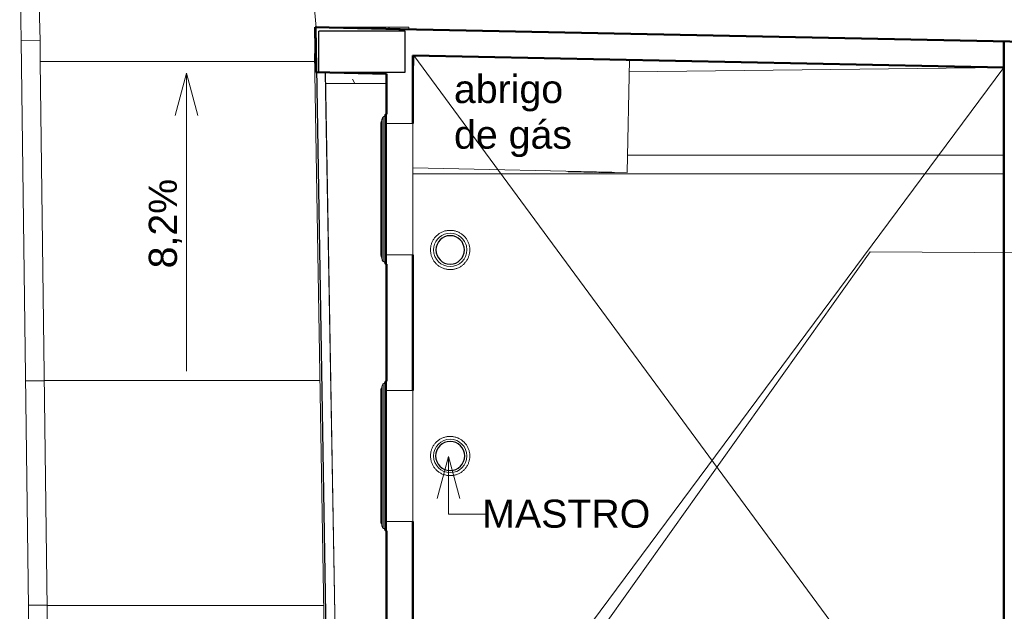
# Model space of a CAD drawing. Header units: millimetres. Extents: x 567 to 934, y -1 to 364.
# Tile 88 of 256: x 573.46 to 583.96, y 106.1 to 112.41. Entities that reach past the tile are written whole.
import ezdxf

# ---------------------------------------------------------------- set-up
doc = ezdxf.new("R2010")
doc.units = ezdxf.units.MM
doc.header["$MEASUREMENT"] = 0
for name, color, linetype, lineweight in [('A-DETL-THIN', 7, 'Continuous', 18), ('A-GENM', 7, 'Continuous', 13), ('A-GENM-IDEN', 7, 'Continuous', 9), ('A-GLAZ', 7, 'Continuous', 13), ('A-WALL', 7, 'Continuous', 25), ('A-WALL-IDEN', 7, 'Continuous', 9), ('ARQ-ALV-REB', 7, 'Continuous', 18), ('C-PROP-LINE', 7, 'Continuous', 25), ('G-ANNO-TEXT', 231, 'Continuous', 9), ('Inclinações no ponto', 7, 'Continuous', 9), ('Peças hidrossanitárias', 7, 'Continuous', 13), ('S-COLS', 7, 'Continuous', 13)]:
    doc.layers.add(name, color=color, linetype=linetype, lineweight=lineweight)
doc.layers.add('ARQ FINA', color=8, linetype='Continuous')
doc.styles.add('Arial_1', font='arial.ttf', dxfattribs={"height": 200})

msp = doc.modelspace()

# ---------------------------------------------------------------- hatches: boundary and pattern name
at = {"layer": 'S-COLS'}
h = msp.add_hatch(dxfattribs=at)
h.set_pattern_fill('FP_38', color=8, scale=2, angle=90, style=0, pattern_type=2)
h.set_pattern_definition([(360, (577.22044, 84.86297), (1.2192, 0.3048), [0.0503, -0.8641, 0.0503, -0.8641, -4.876]), (360, (577.22044, 84.86297), (1.2192, 0.3048), [-1.8288, 0.0503, -1.7785, 0.0503, -0.8641, -2.134]), (360, (577.22044, 84.86297), (1.2192, 0.3048), [-4.572, 0.0503, -0.5593, 0.0503, -1.4737]), (120, (577.67764, 85.01497), (-0.8735645, 0.9034582), [0.0503, -0.8641, 0.0503, -0.8641, -4.876]), (120, (577.67764, 85.01497), (-0.8735645, 0.9034582), [-1.8288, 0.0503, -1.7785, 0.0503, -0.8641, -2.134]), (120, (577.67764, 85.01497), (-0.8735645, 0.9034582), [-4.572, 0.0503, -0.5593, 0.0503, -1.4737]), (240, (577.83004, 85.62497), (-0.3456355, -1.208258), [0.0503, -0.8641, 0.0503, -0.8641, -4.876]), (240, (577.83004, 85.62497), (-0.3456355, -1.208258), [-1.8288, 0.0503, -1.7785, 0.0503, -0.8641, -2.134]), (240, (577.83004, 85.62497), (-0.3456355, -1.208258), [-4.572, 0.0503, -0.5593, 0.0503, -1.4737])])
h.paths.add_polyline_path([(577.371, 111.733), (577.371, 111.837), (576.718, 111.85), (576.72, 111.733), (577.092, 111.733)])
h.paths.add_polyline_path([(577.61, 112.312), (577.61, 112.333), (576.653, 112.332), (577.585, 112.313)])

# ---------------------------------------------------------------- linework, layer by layer
at = {"layer": 'A-DETL-THIN', "color": 8}
for p, q in [((577.664, 112.031), (583.902, 103.553)), ((577.711, 103.488), (583.958, 111.902))]:
    msp.add_line(p, q, dxfattribs=at)
at = {"layer": 'A-GENM', "color": 8, "flags": 128}
for points in [[(578.26, 109.956), (578.26, 109.964), (578.26, 109.972), (578.259, 109.981), (578.258, 109.989), (578.256, 109.997), (578.254, 110.005), (578.252, 110.013), (578.25, 110.021), (578.247, 110.029), (578.244, 110.037), (578.24, 110.045), (578.237, 110.052), (578.232, 110.06), (578.228, 110.067), (578.224, 110.074), (578.219, 110.081), (578.214, 110.087), (578.208, 110.094), (578.203, 110.1), (578.197, 110.106), (578.19, 110.112), (578.184, 110.117), (578.178, 110.122), (578.171, 110.127), (578.164, 110.132), (578.157, 110.136), (578.149, 110.14), (578.142, 110.144), (578.134, 110.148), (578.127, 110.151), (578.119, 110.154), (578.111, 110.156), (578.103, 110.158), (578.094, 110.16), (578.086, 110.162), (578.078, 110.163), (578.07, 110.164), (578.061, 110.165), (578.053, 110.165), (578.045, 110.165), (578.036, 110.165), (578.028, 110.164), (578.019, 110.163), (578.011, 110.161), (578.003, 110.16), (577.995, 110.158), (577.987, 110.155), (577.979, 110.152), (577.971, 110.149), (577.963, 110.146), (577.956, 110.142), (577.948, 110.138), (577.941, 110.134), (577.934, 110.13), (577.927, 110.125), (577.921, 110.12), (577.914, 110.115), (577.908, 110.109), (577.902, 110.103), (577.896, 110.097), (577.891, 110.091), (577.885, 110.084), (577.88, 110.078), (577.876, 110.071), (577.871, 110.064), (577.867, 110.056), (577.863, 110.049), (577.859, 110.041), (577.856, 110.034), (577.853, 110.026), (577.851, 110.018), (577.848, 110.01), (577.846, 110.002), (577.845, 109.993), (577.843, 109.985), (577.842, 109.977), (577.841, 109.968), (577.841, 109.96), (577.841, 109.956)], [(577.841, 109.956), (577.841, 109.947), (577.842, 109.939), (577.843, 109.93), (577.844, 109.922), (577.845, 109.914), (577.847, 109.906), (577.849, 109.898), (577.852, 109.89), (577.855, 109.882), (577.858, 109.874), (577.861, 109.866), (577.865, 109.859), (577.869, 109.851), (577.873, 109.844), (577.878, 109.837), (577.883, 109.83), (577.888, 109.824), (577.893, 109.817), (577.899, 109.811), (577.905, 109.805), (577.911, 109.799), (577.917, 109.794), (577.924, 109.789), (577.93, 109.784), (577.937, 109.779), (577.945, 109.775), (577.952, 109.771), (577.959, 109.767), (577.967, 109.763), (577.975, 109.76), (577.983, 109.757), (577.991, 109.755), (577.999, 109.753), (578.007, 109.751), (578.015, 109.749), (578.023, 109.748), (578.032, 109.747), (578.04, 109.746), (578.048, 109.746), (578.057, 109.746), (578.065, 109.746), (578.073, 109.747), (578.082, 109.748), (578.09, 109.75), (578.098, 109.751), (578.106, 109.754), (578.114, 109.756), (578.122, 109.759), (578.13, 109.762), (578.138, 109.765), (578.145, 109.769), (578.153, 109.773), (578.16, 109.777), (578.167, 109.781), (578.174, 109.786), (578.181, 109.791), (578.187, 109.796), (578.193, 109.802), (578.199, 109.808), (578.205, 109.814), (578.211, 109.82), (578.216, 109.827), (578.221, 109.833), (578.226, 109.84), (578.23, 109.847), (578.234, 109.855), (578.238, 109.862), (578.242, 109.87), (578.245, 109.877), (578.248, 109.885), (578.251, 109.893), (578.253, 109.901), (578.255, 109.909), (578.257, 109.918), (578.258, 109.926), (578.259, 109.934), (578.26, 109.943), (578.26, 109.951), (578.26, 109.956)], [(578.26, 107.756), (578.26, 107.764), (578.26, 107.772), (578.259, 107.781), (578.258, 107.789), (578.256, 107.797), (578.254, 107.805), (578.252, 107.813), (578.25, 107.821), (578.247, 107.829), (578.244, 107.837), (578.24, 107.845), (578.237, 107.852), (578.232, 107.86), (578.228, 107.867), (578.224, 107.874), (578.219, 107.881), (578.214, 107.887), (578.208, 107.894), (578.203, 107.9), (578.197, 107.906), (578.19, 107.912), (578.184, 107.917), (578.178, 107.922), (578.171, 107.927), (578.164, 107.932), (578.157, 107.936), (578.149, 107.94), (578.142, 107.944), (578.134, 107.948), (578.127, 107.951), (578.119, 107.954), (578.111, 107.956), (578.103, 107.958), (578.094, 107.96), (578.086, 107.962), (578.078, 107.963), (578.07, 107.964), (578.061, 107.965), (578.053, 107.965), (578.045, 107.965), (578.036, 107.965), (578.028, 107.964), (578.019, 107.963), (578.011, 107.961), (578.003, 107.96), (577.995, 107.958), (577.987, 107.955), (577.979, 107.952), (577.971, 107.949), (577.963, 107.946), (577.956, 107.942), (577.948, 107.938), (577.941, 107.934), (577.934, 107.93), (577.927, 107.925), (577.921, 107.92), (577.914, 107.915), (577.908, 107.909), (577.902, 107.903), (577.896, 107.897), (577.891, 107.891), (577.885, 107.884), (577.88, 107.878), (577.876, 107.871), (577.871, 107.864), (577.867, 107.856), (577.863, 107.849), (577.859, 107.841), (577.856, 107.834), (577.853, 107.826), (577.851, 107.818), (577.848, 107.81), (577.846, 107.802), (577.845, 107.793), (577.843, 107.785), (577.842, 107.777), (577.841, 107.768), (577.841, 107.76), (577.841, 107.756)], [(577.841, 107.756), (577.841, 107.747), (577.842, 107.739), (577.843, 107.73), (577.844, 107.722), (577.845, 107.714), (577.847, 107.706), (577.849, 107.698), (577.852, 107.69), (577.855, 107.682), (577.858, 107.674), (577.861, 107.666), (577.865, 107.659), (577.869, 107.651), (577.873, 107.644), (577.878, 107.637), (577.883, 107.63), (577.888, 107.624), (577.893, 107.617), (577.899, 107.611), (577.905, 107.605), (577.911, 107.599), (577.917, 107.594), (577.924, 107.589), (577.93, 107.584), (577.937, 107.579), (577.945, 107.575), (577.952, 107.571), (577.959, 107.567), (577.967, 107.563), (577.975, 107.56), (577.983, 107.557), (577.991, 107.555), (577.999, 107.553), (578.007, 107.551), (578.015, 107.549), (578.023, 107.548), (578.032, 107.547), (578.04, 107.546), (578.048, 107.546), (578.057, 107.546), (578.065, 107.546), (578.073, 107.547), (578.082, 107.548), (578.09, 107.55), (578.098, 107.551), (578.106, 107.554), (578.114, 107.556), (578.122, 107.559), (578.13, 107.562), (578.138, 107.565), (578.145, 107.569), (578.153, 107.573), (578.16, 107.577), (578.167, 107.581), (578.174, 107.586), (578.181, 107.591), (578.187, 107.596), (578.193, 107.602), (578.199, 107.608), (578.205, 107.614), (578.211, 107.62), (578.216, 107.627), (578.221, 107.633), (578.226, 107.64), (578.23, 107.647), (578.234, 107.655), (578.238, 107.662), (578.242, 107.67), (578.245, 107.677), (578.248, 107.685), (578.251, 107.693), (578.253, 107.701), (578.255, 107.709), (578.257, 107.718), (578.258, 107.726), (578.259, 107.734), (578.26, 107.743), (578.26, 107.751), (578.26, 107.756)]]:
    msp.add_lwpolyline(points, dxfattribs=at)
at = {"layer": 'A-GENM', "color": 8}
for centre, start, end in [((578.051, 109.956), 20, 180), ((578.051, 109.956), 360, 19.599), ((578.051, 109.956), 180, 360), ((578.051, 107.756), 360, 180), ((578.051, 107.756), 180, 360)]:
    msp.add_arc(centre, 0.178, start, end, dxfattribs=at)
at = {"layer": 'A-GENM', "color": 8, "lineweight": 25}
for centre, radius, start, end in [((578.051, 109.956), 0.152, 0, 180), ((578.051, 109.956), 0.152, 180, 360), ((578.051, 107.756), 0.155, 0, 180), ((578.051, 107.756), 0.155, 180, 360)]:
    msp.add_arc(centre, radius, start, end, dxfattribs=at)
at = {"layer": 'A-GENM-IDEN', "color": 8}
for p, q in [((578.034, 107.751), (577.913, 107.301)), ((578.034, 107.751), (578.154, 107.301)), ((578.034, 107.751), (578.034, 107.136)), ((578.034, 107.136), (578.424, 107.136))]:
    msp.add_line(p, q, dxfattribs=at)
at = {"layer": 'A-GLAZ', "color": 8}
for p, q in [((577.321, 111.348), (577.321, 109.862)), ((577.337, 111.377), (577.337, 109.832)), ((577.354, 111.398), (577.354, 111.386)), ((577.354, 111.398), (577.354, 109.811)), ((577.371, 111.405), (577.361, 111.405)), ((577.361, 111.405), (577.361, 109.805)), ((577.371, 109.805), (577.371, 111.405)), ((577.318, 111.305), (577.311, 111.305)), ((577.311, 109.905), (577.311, 111.305)), ((577.311, 111.305), (577.311, 109.905)), ((577.314, 111.325), (577.314, 109.884)), ((577.651, 111.305), (577.371, 111.305)), ((577.651, 109.905), (577.651, 111.305)), ((577.311, 109.905), (577.318, 109.905)), ((577.371, 109.905), (577.651, 109.905)), ((577.354, 109.823), (577.354, 109.811)), ((577.361, 109.805), (577.371, 109.805)), ((577.321, 108.498), (577.321, 107.013)), ((577.337, 108.528), (577.337, 106.983)), ((577.354, 108.549), (577.354, 108.537)), ((577.354, 108.549), (577.354, 106.962)), ((577.371, 108.556), (577.361, 108.556)), ((577.361, 108.556), (577.361, 106.956)), ((577.371, 106.956), (577.371, 108.556)), ((577.318, 108.456), (577.311, 108.456)), ((577.311, 107.056), (577.311, 108.456)), ((577.311, 108.456), (577.311, 107.056)), ((577.314, 108.476), (577.314, 108.078)), ((577.651, 108.456), (577.371, 108.456)), ((577.651, 107.056), (577.651, 108.456)), ((577.314, 108.077), (577.314, 107.035)), ((577.311, 107.056), (577.318, 107.056)), ((577.371, 107.056), (577.651, 107.056)), ((577.354, 106.974), (577.354, 106.962)), ((577.361, 106.956), (577.371, 106.956))]:
    msp.add_line(p, q, dxfattribs=at)
at = {"layer": 'A-GLAZ', "color": 8, "flags": 128}
for points in [[(577.314, 111.325), (577.315, 111.325), (577.315, 111.326), (577.316, 111.326), (577.316, 111.327), (577.317, 111.328), (577.317, 111.328), (577.318, 111.329), (577.318, 111.329), (577.319, 111.33), (577.319, 111.331), (577.32, 111.331), (577.32, 111.332), (577.32, 111.333), (577.321, 111.333), (577.321, 111.334), (577.321, 111.335), (577.322, 111.336), (577.322, 111.336), (577.322, 111.337), (577.322, 111.338), (577.322, 111.339), (577.322, 111.339), (577.322, 111.34), (577.322, 111.341), (577.322, 111.341)], [(577.321, 111.348), (577.324, 111.353), (577.326, 111.359), (577.329, 111.365), (577.332, 111.37), (577.336, 111.375), (577.337, 111.377)], [(577.337, 111.377), (577.338, 111.377), (577.338, 111.377), (577.339, 111.378), (577.34, 111.378), (577.341, 111.378), (577.341, 111.378), (577.342, 111.379), (577.343, 111.379), (577.344, 111.379), (577.344, 111.38), (577.345, 111.38), (577.346, 111.38), (577.346, 111.381), (577.347, 111.381), (577.347, 111.382), (577.348, 111.382), (577.348, 111.383), (577.349, 111.383), (577.35, 111.384), (577.35, 111.385), (577.35, 111.385), (577.351, 111.386), (577.351, 111.387), (577.352, 111.387), (577.352, 111.388), (577.352, 111.389), (577.353, 111.389), (577.353, 111.39), (577.353, 111.391), (577.353, 111.392), (577.354, 111.392), (577.354, 111.393), (577.354, 111.394), (577.354, 111.395), (577.354, 111.395), (577.354, 111.396), (577.354, 111.396)], [(577.354, 111.398), (577.358, 111.402), (577.361, 111.405)], [(577.311, 111.305), (577.311, 111.311), (577.312, 111.317), (577.314, 111.323), (577.314, 111.325)], [(577.314, 109.884), (577.313, 109.89), (577.312, 109.897), (577.311, 109.903), (577.311, 109.905)], [(577.322, 109.868), (577.322, 109.869), (577.322, 109.87), (577.322, 109.871), (577.322, 109.871), (577.322, 109.872), (577.322, 109.873), (577.322, 109.874), (577.321, 109.874), (577.321, 109.875), (577.321, 109.876), (577.32, 109.877), (577.32, 109.877), (577.32, 109.878), (577.319, 109.879), (577.319, 109.879), (577.318, 109.88), (577.318, 109.881), (577.317, 109.881), (577.317, 109.882), (577.316, 109.882), (577.316, 109.883), (577.315, 109.883), (577.315, 109.884), (577.314, 109.884), (577.314, 109.884)], [(577.337, 109.832), (577.333, 109.837), (577.33, 109.843), (577.327, 109.848), (577.325, 109.854), (577.322, 109.86), (577.321, 109.862)], [(577.354, 109.813), (577.354, 109.814), (577.354, 109.814), (577.354, 109.815), (577.354, 109.816), (577.354, 109.817), (577.353, 109.817), (577.353, 109.818), (577.353, 109.819), (577.353, 109.82), (577.352, 109.82), (577.352, 109.821), (577.352, 109.822), (577.351, 109.822), (577.351, 109.823), (577.351, 109.824), (577.35, 109.824), (577.35, 109.825), (577.349, 109.826), (577.349, 109.826), (577.348, 109.827), (577.348, 109.827), (577.347, 109.828), (577.346, 109.828), (577.346, 109.829), (577.345, 109.829), (577.344, 109.83), (577.344, 109.83), (577.343, 109.83), (577.342, 109.831), (577.342, 109.831), (577.341, 109.831), (577.34, 109.831), (577.339, 109.832), (577.339, 109.832), (577.338, 109.832), (577.337, 109.832), (577.337, 109.832)], [(577.361, 109.805), (577.356, 109.809), (577.354, 109.811)], [(577.321, 108.498), (577.324, 108.504), (577.326, 108.51), (577.329, 108.515), (577.332, 108.521), (577.336, 108.526), (577.337, 108.528)], [(577.337, 108.528), (577.338, 108.528), (577.338, 108.528), (577.339, 108.528), (577.34, 108.529), (577.341, 108.529), (577.341, 108.529), (577.342, 108.529), (577.343, 108.53), (577.344, 108.53), (577.344, 108.53), (577.345, 108.531), (577.346, 108.531), (577.346, 108.532), (577.347, 108.532), (577.347, 108.533), (577.348, 108.533), (577.348, 108.534), (577.349, 108.534), (577.35, 108.535), (577.35, 108.536), (577.35, 108.536), (577.351, 108.537), (577.351, 108.537), (577.352, 108.538), (577.352, 108.539), (577.352, 108.54), (577.353, 108.54), (577.353, 108.541), (577.353, 108.542), (577.353, 108.542), (577.354, 108.543), (577.354, 108.544), (577.354, 108.545), (577.354, 108.546), (577.354, 108.546), (577.354, 108.547), (577.354, 108.547)], [(577.354, 108.549), (577.358, 108.553), (577.361, 108.556)], [(577.311, 108.456), (577.311, 108.462), (577.312, 108.468), (577.314, 108.474), (577.314, 108.476)], [(577.314, 108.476), (577.315, 108.476), (577.315, 108.477), (577.316, 108.477), (577.316, 108.478), (577.317, 108.478), (577.317, 108.479), (577.318, 108.48), (577.318, 108.48), (577.319, 108.481), (577.319, 108.481), (577.32, 108.482), (577.32, 108.483), (577.32, 108.484), (577.321, 108.484), (577.321, 108.485), (577.321, 108.486), (577.322, 108.486), (577.322, 108.487), (577.322, 108.488), (577.322, 108.489), (577.322, 108.489), (577.322, 108.49), (577.322, 108.491), (577.322, 108.492), (577.322, 108.492)], [(577.314, 107.035), (577.313, 107.041), (577.312, 107.047), (577.311, 107.054), (577.311, 107.056)], [(577.322, 107.019), (577.322, 107.02), (577.322, 107.021), (577.322, 107.022), (577.322, 107.022), (577.322, 107.023), (577.322, 107.024), (577.322, 107.025), (577.321, 107.025), (577.321, 107.026), (577.321, 107.027), (577.32, 107.027), (577.32, 107.028), (577.32, 107.029), (577.319, 107.03), (577.319, 107.03), (577.318, 107.031), (577.318, 107.031), (577.317, 107.032), (577.317, 107.033), (577.316, 107.033), (577.316, 107.034), (577.315, 107.034), (577.315, 107.035), (577.314, 107.035), (577.314, 107.035)], [(577.337, 106.983), (577.333, 106.988), (577.33, 106.994), (577.327, 106.999), (577.325, 107.005), (577.322, 107.01), (577.321, 107.013)], [(577.354, 106.964), (577.354, 106.964), (577.354, 106.965), (577.354, 106.966), (577.354, 106.967), (577.354, 106.968), (577.353, 106.968), (577.353, 106.969), (577.353, 106.97), (577.353, 106.971), (577.352, 106.971), (577.352, 106.972), (577.352, 106.973), (577.351, 106.973), (577.351, 106.974), (577.351, 106.975), (577.35, 106.975), (577.35, 106.976), (577.349, 106.977), (577.349, 106.977), (577.348, 106.978), (577.348, 106.978), (577.347, 106.979), (577.346, 106.979), (577.346, 106.98), (577.345, 106.98), (577.344, 106.98), (577.344, 106.981), (577.343, 106.981), (577.342, 106.982), (577.342, 106.982), (577.341, 106.982), (577.34, 106.982), (577.339, 106.983), (577.339, 106.983), (577.338, 106.983), (577.337, 106.983), (577.337, 106.983)], [(577.361, 106.956), (577.356, 106.96), (577.354, 106.962)]]:
    msp.add_lwpolyline(points, dxfattribs=at)
at = {"layer": 'A-WALL', "color": 8, "lineweight": 50}
for p, q in [((576.609, 112.333), (577.514, 112.314)), ((576.618, 111.852), (576.609, 112.333)), ((577.514, 112.314), (577.513, 112.293)), ((577.516, 112.314), (577.515, 112.293)), ((577.516, 112.314), (584.193, 112.177)), ((583.958, 112.182), (583.958, 102.975)), ((583.958, 111.902), (577.651, 112.031)), ((577.651, 112.031), (577.651, 111.305)), ((577.371, 111.837), (576.618, 111.852)), ((577.371, 111.837), (577.371, 111.405)), ((577.651, 109.905), (577.651, 108.456)), ((577.371, 109.805), (577.371, 108.556)), ((577.651, 107.056), (577.651, 105.606)), ((577.371, 106.956), (577.371, 105.706))]:
    msp.add_line(p, q, dxfattribs=at)
at = {"layer": 'A-WALL', "color": 8}
for p, q in [((577.57, 112.293), (576.65, 112.293)), ((576.65, 111.853), (576.65, 112.293)), ((577.516, 112.314), (577.514, 112.314)), ((577.57, 111.853), (577.57, 112.293)), ((576.65, 111.853), (577.57, 111.853))]:
    msp.add_line(p, q, dxfattribs=at)
at = {"layer": 'A-WALL-IDEN', "color": 8}
for p, q in [((577.066, 102.254), (582.53, 109.935)), ((582.53, 109.935), (585.271, 109.918))]:
    msp.add_line(p, q, dxfattribs=at)
at = {"layer": 'ARQ FINA', "lineweight": 5}
for points in [[(577.314, 111.325), (577.315, 111.325), (577.315, 111.326), (577.316, 111.326), (577.316, 111.327), (577.317, 111.328), (577.317, 111.328), (577.318, 111.329), (577.318, 111.329), (577.319, 111.33), (577.319, 111.331), (577.32, 111.331), (577.32, 111.332), (577.32, 111.333), (577.321, 111.333), (577.321, 111.334), (577.321, 111.335), (577.322, 111.336), (577.322, 111.336), (577.322, 111.337), (577.322, 111.338), (577.322, 111.339), (577.322, 111.339), (577.322, 111.34), (577.322, 111.341), (577.322, 111.341)], [(577.321, 111.348), (577.324, 111.353), (577.326, 111.359), (577.329, 111.365), (577.332, 111.37), (577.336, 111.375), (577.337, 111.377)], [(577.337, 111.377), (577.338, 111.377), (577.338, 111.377), (577.339, 111.378), (577.34, 111.378), (577.341, 111.378), (577.341, 111.378), (577.342, 111.379), (577.343, 111.379), (577.344, 111.379), (577.344, 111.38), (577.345, 111.38), (577.346, 111.38), (577.346, 111.381), (577.347, 111.381), (577.347, 111.382), (577.348, 111.382), (577.348, 111.383), (577.349, 111.383), (577.35, 111.384), (577.35, 111.385), (577.35, 111.385), (577.351, 111.386), (577.351, 111.387), (577.352, 111.387), (577.352, 111.388), (577.352, 111.389), (577.353, 111.389), (577.353, 111.39), (577.353, 111.391), (577.353, 111.392), (577.354, 111.392), (577.354, 111.393), (577.354, 111.394), (577.354, 111.395), (577.354, 111.395), (577.354, 111.396), (577.354, 111.396)], [(577.354, 111.398), (577.358, 111.402), (577.361, 111.405)], [(577.311, 111.305), (577.311, 111.311), (577.312, 111.317), (577.314, 111.323), (577.314, 111.325)], [(578.26, 109.956), (578.26, 109.964), (578.26, 109.972), (578.259, 109.981), (578.258, 109.989), (578.256, 109.997), (578.254, 110.005), (578.252, 110.013), (578.25, 110.021), (578.247, 110.029), (578.244, 110.037), (578.24, 110.045), (578.237, 110.052), (578.232, 110.06), (578.228, 110.067), (578.224, 110.074), (578.219, 110.081), (578.214, 110.087), (578.208, 110.094), (578.203, 110.1), (578.197, 110.106), (578.19, 110.112), (578.184, 110.117), (578.178, 110.122), (578.171, 110.127), (578.164, 110.132), (578.157, 110.136), (578.149, 110.14), (578.142, 110.144), (578.134, 110.148), (578.127, 110.151), (578.119, 110.154), (578.111, 110.156), (578.103, 110.158), (578.094, 110.16), (578.086, 110.162), (578.078, 110.163), (578.07, 110.164), (578.061, 110.165), (578.053, 110.165), (578.045, 110.165), (578.036, 110.165), (578.028, 110.164), (578.019, 110.163), (578.011, 110.161), (578.003, 110.16), (577.995, 110.158), (577.987, 110.155), (577.979, 110.152), (577.971, 110.149), (577.963, 110.146), (577.956, 110.142), (577.948, 110.138), (577.941, 110.134), (577.934, 110.13), (577.927, 110.125), (577.921, 110.12), (577.914, 110.115), (577.908, 110.109), (577.902, 110.103), (577.896, 110.097), (577.891, 110.091), (577.885, 110.084), (577.88, 110.078), (577.876, 110.071), (577.871, 110.064), (577.867, 110.056), (577.863, 110.049), (577.859, 110.041), (577.856, 110.034), (577.853, 110.026), (577.851, 110.018), (577.848, 110.01), (577.846, 110.002), (577.845, 109.993), (577.843, 109.985), (577.842, 109.977), (577.841, 109.968), (577.841, 109.96), (577.841, 109.956)], [(577.314, 109.884), (577.313, 109.89), (577.312, 109.897), (577.311, 109.903), (577.311, 109.905)], [(577.322, 109.868), (577.322, 109.869), (577.322, 109.87), (577.322, 109.871), (577.322, 109.871), (577.322, 109.872), (577.322, 109.873), (577.322, 109.874), (577.321, 109.874), (577.321, 109.875), (577.321, 109.876), (577.32, 109.877), (577.32, 109.877), (577.32, 109.878), (577.319, 109.879), (577.319, 109.879), (577.318, 109.88), (577.318, 109.881), (577.317, 109.881), (577.317, 109.882), (577.316, 109.882), (577.316, 109.883), (577.315, 109.883), (577.315, 109.884), (577.314, 109.884), (577.314, 109.884)], [(577.337, 109.832), (577.333, 109.837), (577.33, 109.843), (577.327, 109.848), (577.325, 109.854), (577.322, 109.86), (577.321, 109.862)], [(577.841, 109.956), (577.841, 109.947), (577.842, 109.939), (577.843, 109.93), (577.844, 109.922), (577.845, 109.914), (577.847, 109.906), (577.849, 109.898), (577.852, 109.89), (577.855, 109.882), (577.858, 109.874), (577.861, 109.866), (577.865, 109.859), (577.869, 109.851), (577.873, 109.844), (577.878, 109.837), (577.883, 109.83), (577.888, 109.824), (577.893, 109.817), (577.899, 109.811), (577.905, 109.805), (577.911, 109.799), (577.917, 109.794), (577.924, 109.789), (577.93, 109.784), (577.937, 109.779), (577.945, 109.775), (577.952, 109.771), (577.959, 109.767), (577.967, 109.763), (577.975, 109.76), (577.983, 109.757), (577.991, 109.755), (577.999, 109.753), (578.007, 109.751), (578.015, 109.749), (578.023, 109.748), (578.032, 109.747), (578.04, 109.746), (578.048, 109.746), (578.057, 109.746), (578.065, 109.746), (578.073, 109.747), (578.082, 109.748), (578.09, 109.75), (578.098, 109.751), (578.106, 109.754), (578.114, 109.756), (578.122, 109.759), (578.13, 109.762), (578.138, 109.765), (578.145, 109.769), (578.153, 109.773), (578.16, 109.777), (578.167, 109.781), (578.174, 109.786), (578.181, 109.791), (578.187, 109.796), (578.193, 109.802), (578.199, 109.808), (578.205, 109.814), (578.211, 109.82), (578.216, 109.827), (578.221, 109.833), (578.226, 109.84), (578.23, 109.847), (578.234, 109.855), (578.238, 109.862), (578.242, 109.87), (578.245, 109.877), (578.248, 109.885), (578.251, 109.893), (578.253, 109.901), (578.255, 109.909), (578.257, 109.918), (578.258, 109.926), (578.259, 109.934), (578.26, 109.943), (578.26, 109.951), (578.26, 109.956)], [(577.354, 109.813), (577.354, 109.814), (577.354, 109.814), (577.354, 109.815), (577.354, 109.816), (577.354, 109.817), (577.353, 109.817), (577.353, 109.818), (577.353, 109.819), (577.353, 109.82), (577.352, 109.82), (577.352, 109.821), (577.352, 109.822), (577.351, 109.822), (577.351, 109.823), (577.351, 109.824), (577.35, 109.824), (577.35, 109.825), (577.349, 109.826), (577.349, 109.826), (577.348, 109.827), (577.348, 109.827), (577.347, 109.828), (577.346, 109.828), (577.346, 109.829), (577.345, 109.829), (577.344, 109.83), (577.344, 109.83), (577.343, 109.83), (577.342, 109.831), (577.342, 109.831), (577.341, 109.831), (577.34, 109.831), (577.339, 109.832), (577.339, 109.832), (577.338, 109.832), (577.337, 109.832), (577.337, 109.832)], [(577.361, 109.805), (577.356, 109.809), (577.354, 109.811)], [(577.321, 108.498), (577.324, 108.504), (577.326, 108.51), (577.329, 108.515), (577.332, 108.521), (577.336, 108.526), (577.337, 108.528)], [(577.337, 108.528), (577.338, 108.528), (577.338, 108.528), (577.339, 108.528), (577.34, 108.529), (577.341, 108.529), (577.341, 108.529), (577.342, 108.529), (577.343, 108.53), (577.344, 108.53), (577.344, 108.53), (577.345, 108.531), (577.346, 108.531), (577.346, 108.532), (577.347, 108.532), (577.347, 108.533), (577.348, 108.533), (577.348, 108.534), (577.349, 108.534), (577.35, 108.535), (577.35, 108.536), (577.35, 108.536), (577.351, 108.537), (577.351, 108.537), (577.352, 108.538), (577.352, 108.539), (577.352, 108.54), (577.353, 108.54), (577.353, 108.541), (577.353, 108.542), (577.353, 108.542), (577.354, 108.543), (577.354, 108.544), (577.354, 108.545), (577.354, 108.546), (577.354, 108.546), (577.354, 108.547), (577.354, 108.547)], [(577.354, 108.549), (577.358, 108.553), (577.361, 108.556)], [(577.311, 108.456), (577.311, 108.462), (577.312, 108.468), (577.314, 108.474), (577.314, 108.476)], [(577.314, 108.476), (577.315, 108.476), (577.315, 108.477), (577.316, 108.477), (577.316, 108.478), (577.317, 108.478), (577.317, 108.479), (577.318, 108.48), (577.318, 108.48), (577.319, 108.481), (577.319, 108.481), (577.32, 108.482), (577.32, 108.483), (577.32, 108.484), (577.321, 108.484), (577.321, 108.485), (577.321, 108.486), (577.322, 108.486), (577.322, 108.487), (577.322, 108.488), (577.322, 108.489), (577.322, 108.489), (577.322, 108.49), (577.322, 108.491), (577.322, 108.492), (577.322, 108.492)], [(578.26, 107.756), (578.26, 107.764), (578.26, 107.772), (578.259, 107.781), (578.258, 107.789), (578.256, 107.797), (578.254, 107.805), (578.252, 107.813), (578.25, 107.821), (578.247, 107.829), (578.244, 107.837), (578.24, 107.845), (578.237, 107.852), (578.232, 107.86), (578.228, 107.867), (578.224, 107.874), (578.219, 107.881), (578.214, 107.887), (578.208, 107.894), (578.203, 107.9), (578.197, 107.906), (578.19, 107.912), (578.184, 107.917), (578.178, 107.922), (578.171, 107.927), (578.164, 107.932), (578.157, 107.936), (578.149, 107.94), (578.142, 107.944), (578.134, 107.948), (578.127, 107.951), (578.119, 107.954), (578.111, 107.956), (578.103, 107.958), (578.094, 107.96), (578.086, 107.962), (578.078, 107.963), (578.07, 107.964), (578.061, 107.965), (578.053, 107.965), (578.045, 107.965), (578.036, 107.965), (578.028, 107.964), (578.019, 107.963), (578.011, 107.961), (578.003, 107.96), (577.995, 107.958), (577.987, 107.955), (577.979, 107.952), (577.971, 107.949), (577.963, 107.946), (577.956, 107.942), (577.948, 107.938), (577.941, 107.934), (577.934, 107.93), (577.927, 107.925), (577.921, 107.92), (577.914, 107.915), (577.908, 107.909), (577.902, 107.903), (577.896, 107.897), (577.891, 107.891), (577.885, 107.884), (577.88, 107.878), (577.876, 107.871), (577.871, 107.864), (577.867, 107.856), (577.863, 107.849), (577.859, 107.841), (577.856, 107.834), (577.853, 107.826), (577.851, 107.818), (577.848, 107.81), (577.846, 107.802), (577.845, 107.793), (577.843, 107.785), (577.842, 107.777), (577.841, 107.768), (577.841, 107.76), (577.841, 107.756)], [(577.841, 107.756), (577.841, 107.747), (577.842, 107.739), (577.843, 107.73), (577.844, 107.722), (577.845, 107.714), (577.847, 107.706), (577.849, 107.698), (577.852, 107.69), (577.855, 107.682), (577.858, 107.674), (577.861, 107.666), (577.865, 107.659), (577.869, 107.651), (577.873, 107.644), (577.878, 107.637), (577.883, 107.63), (577.888, 107.624), (577.893, 107.617), (577.899, 107.611), (577.905, 107.605), (577.911, 107.599), (577.917, 107.594), (577.924, 107.589), (577.93, 107.584), (577.937, 107.579), (577.945, 107.575), (577.952, 107.571), (577.959, 107.567), (577.967, 107.563), (577.975, 107.56), (577.983, 107.557), (577.991, 107.555), (577.999, 107.553), (578.007, 107.551), (578.015, 107.549), (578.023, 107.548), (578.032, 107.547), (578.04, 107.546), (578.048, 107.546), (578.057, 107.546), (578.065, 107.546), (578.073, 107.547), (578.082, 107.548), (578.09, 107.55), (578.098, 107.551), (578.106, 107.554), (578.114, 107.556), (578.122, 107.559), (578.13, 107.562), (578.138, 107.565), (578.145, 107.569), (578.153, 107.573), (578.16, 107.577), (578.167, 107.581), (578.174, 107.586), (578.181, 107.591), (578.187, 107.596), (578.193, 107.602), (578.199, 107.608), (578.205, 107.614), (578.211, 107.62), (578.216, 107.627), (578.221, 107.633), (578.226, 107.64), (578.23, 107.647), (578.234, 107.655), (578.238, 107.662), (578.242, 107.67), (578.245, 107.677), (578.248, 107.685), (578.251, 107.693), (578.253, 107.701), (578.255, 107.709), (578.257, 107.718), (578.258, 107.726), (578.259, 107.734), (578.26, 107.743), (578.26, 107.751), (578.26, 107.756)], [(577.314, 107.035), (577.313, 107.041), (577.312, 107.047), (577.311, 107.054), (577.311, 107.056)], [(577.322, 107.019), (577.322, 107.02), (577.322, 107.021), (577.322, 107.022), (577.322, 107.022), (577.322, 107.023), (577.322, 107.024), (577.322, 107.025), (577.321, 107.025), (577.321, 107.026), (577.321, 107.027), (577.32, 107.027), (577.32, 107.028), (577.32, 107.029), (577.319, 107.03), (577.319, 107.03), (577.318, 107.031), (577.318, 107.031), (577.317, 107.032), (577.317, 107.033), (577.316, 107.033), (577.316, 107.034), (577.315, 107.034), (577.315, 107.035), (577.314, 107.035), (577.314, 107.035)], [(577.337, 106.983), (577.333, 106.988), (577.33, 106.994), (577.327, 106.999), (577.325, 107.005), (577.322, 107.01), (577.321, 107.013)], [(577.354, 106.964), (577.354, 106.964), (577.354, 106.965), (577.354, 106.966), (577.354, 106.967), (577.354, 106.968), (577.353, 106.968), (577.353, 106.969), (577.353, 106.97), (577.353, 106.971), (577.352, 106.971), (577.352, 106.972), (577.352, 106.973), (577.351, 106.973), (577.351, 106.974), (577.351, 106.975), (577.35, 106.975), (577.35, 106.976), (577.349, 106.977), (577.349, 106.977), (577.348, 106.978), (577.348, 106.978), (577.347, 106.979), (577.346, 106.979), (577.346, 106.98), (577.345, 106.98), (577.344, 106.98), (577.344, 106.981), (577.343, 106.981), (577.342, 106.982), (577.342, 106.982), (577.341, 106.982), (577.34, 106.982), (577.339, 106.983), (577.339, 106.983), (577.338, 106.983), (577.337, 106.983), (577.337, 106.983)], [(577.361, 106.956), (577.356, 106.96), (577.354, 106.962)]]:
    msp.add_lwpolyline(points, dxfattribs=at)
at = {"layer": 'ARQ-ALV-REB', "color": 8}
for p, q in [((573.476, 112.189), (573.459, 112.984)), ((576.581, 112.795), (576.62, 112.332)), ((573.676, 112.192), (573.668, 112.566)), ((573.476, 112.189), (573.676, 112.192)), ((573.608, 101.597), (573.476, 112.189)), ((573.678, 111.968), (573.676, 112.192)), ((573.678, 111.968), (576.606, 111.968)), ((573.751, 106.128), (573.678, 111.968)), ((576.605, 112.053), (576.746, 103.48)), ((576.614, 112.035), (576.605, 112.053)), ((583.958, 111.902), (579.961, 111.857)), ((576.864, 103.48), (576.718, 111.85)), ((576.72, 111.85), (576.866, 103.48)), ((577.66, 111.831), (577.651, 111.831)), ((583.958, 110.968), (579.943, 110.968)), ((583.958, 110.768), (577.651, 110.768)), ((573.721, 108.557), (573.521, 108.557)), ((576.662, 108.561), (573.721, 108.561)), ((573.551, 106.164), (573.751, 106.164)), ((573.751, 106.161), (576.702, 106.161)), ((573.793, 102.757), (573.751, 106.128))]:
    msp.add_line(p, q, dxfattribs=at)
at = {"layer": 'C-PROP-LINE', "color": 8}
for p, q in [((576.62, 112.332), (580.757, 112.248)), ((576.987, 90.078), (576.62, 112.332)), ((580.757, 112.248), (584.23, 112.176))]:
    msp.add_line(p, q, dxfattribs=at)
at = {"layer": 'Inclinações no ponto', "color": 8}
for p, q in [((575.24, 111.842), (575.119, 111.392)), ((575.24, 111.842), (575.36, 111.392)), ((575.24, 108.662), (575.24, 111.842))]:
    msp.add_line(p, q, dxfattribs=at)
at = {"layer": 'Peças hidrossanitárias', "color": 8}
for p, q in [((577.664, 112.031), (577.651, 111.384)), ((579.939, 110.784), (579.963, 111.984)), ((579.939, 110.784), (577.651, 110.831)), ((579.309, 110.797), (579.309, 110.791)), ((579.309, 110.791), (579.31, 110.791)), ((579.309, 110.791), (579.31, 110.791)), ((579.31, 110.791), (579.38, 110.79)), ((579.377, 110.796), (579.376, 110.79)), ((579.379, 110.79), (579.454, 110.788)), ((579.38, 110.796), (579.38, 110.79)), ((579.452, 110.788), (579.454, 110.788)), ((579.454, 110.788), (579.454, 110.794)), ((579.459, 110.794), (579.458, 110.788)), ((579.477, 110.787), (579.458, 110.788)), ((579.478, 110.793), (579.477, 110.787)), ((579.477, 110.787), (579.521, 110.787)), ((579.521, 110.793), (579.521, 110.787)), ((579.521, 110.787), (579.574, 110.786)), ((579.574, 110.792), (579.574, 110.786)), ((579.579, 110.791), (579.579, 110.785)), ((579.579, 110.785), (579.638, 110.784)), ((579.638, 110.79), (579.638, 110.784)), ((579.656, 110.784), (579.638, 110.784)), ((579.656, 110.79), (579.656, 110.784)), ((579.662, 110.79), (579.661, 110.784)), ((579.661, 110.784), (579.7, 110.783)), ((579.739, 110.782), (579.7, 110.783)), ((579.739, 110.788), (579.739, 110.782)), ((579.741, 110.782), (579.741, 110.788)), ((579.747, 110.782), (579.741, 110.782)), ((579.746, 110.788), (579.746, 110.782)), ((579.746, 110.782), (579.766, 110.782)), ((579.767, 110.788), (579.766, 110.782)), ((579.766, 110.782), (579.802, 110.781)), ((579.802, 110.787), (579.802, 110.781)), ((579.802, 110.787), (579.802, 110.781)), ((579.802, 110.781), (579.803, 110.781)), ((579.803, 110.781), (579.803, 110.787))]:
    msp.add_line(p, q, dxfattribs=at)
at = {"layer": 'S-COLS', "color": 8}
for p, q in [((576.62, 112.333), (577.61, 112.333)), ((577.513, 112.293), (576.65, 112.293)), ((576.65, 111.853), (576.65, 112.293)), ((577.515, 112.293), (577.513, 112.293)), ((577.57, 112.293), (577.515, 112.293)), ((577.57, 112.293), (577.57, 112.033)), ((577.61, 112.333), (577.61, 112.312)), ((577.57, 112.033), (577.57, 111.853)), ((583.629, 111.898), (583.629, 111.909)), ((577.506, 111.853), (576.65, 111.853)), ((577.57, 111.853), (577.506, 111.853)), ((577.371, 111.733), (576.72, 111.733))]:
    msp.add_line(p, q, dxfattribs=at)

# ---------------------------------------------------------------- texts
at = {"layer": 'A-GENM-IDEN', "color": 8, "style": 'Arial_1'}
msp.add_text('MASTRO', height=0.3, dxfattribs=at).set_placement((578.393, 106.99))
at = {"layer": 'G-ANNO-TEXT', "color": 8, "style": 'Arial_1'}
for s, p in [('abrigo', (578.091, 111.524)), ('de gás', (578.092, 111.037))]:
    msp.add_text(s, height=0.3, dxfattribs=at).set_placement(p)
at = {"layer": 'Inclinações no ponto', "color": 8, "style": 'Arial_1'}
msp.add_text('8,2%%%', height=0.3, rotation=90, dxfattribs=at).set_placement((575.136, 109.759))

doc.saveas('drawing.dxf')
